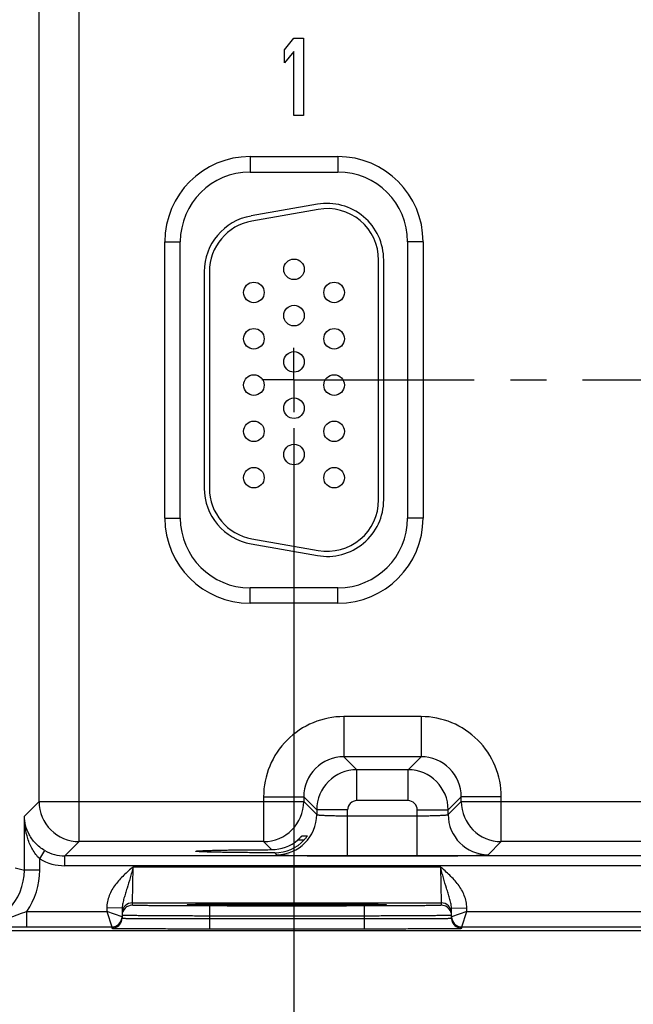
# Model space of a CAD drawing. Header units: inches. Extents: x 0 to 34, y 0 to 22.
# Tile 30 of 39: x 16.2 to 18.6, y 7.9 to 11.7. Entities that reach past the tile are written whole.
import ezdxf

# ---------------------------------------------------------------- set-up
doc = ezdxf.new("R2010")
doc.units = ezdxf.units.IN
doc.header["$LTSCALE"] = 1.87
doc.header["$MEASUREMENT"] = 0
doc.linetypes.add('CENTER', pattern=[0.6, 0.375, -0.075, 0.075, -0.075])
doc.layers.get('0').update_dxf_attribs({"linetype": 'CONTINUOUS'})
for name, color, linetype in [('02___PRT_ALL_AXES', 7, 'CONTINUOUS'), ('03___PRT_ALL_CURVES', 7, 'CONTINUOUS'), ('DIMENSIONS', 7, 'CONTINUOUS')]:
    doc.layers.add(name, color=color, linetype=linetype)
doc.styles.get("Standard").update_dxf_attribs({"font": 'txt', "width": 0.8})
doc.dimstyles.new('DIMSTYLE_3', dxfattribs={"dimtxt": 0.125, "dimasz": 0.18, "dimexe": 0.125, "dimexo": 0.0625, "dimgap": 0.03125, "dimtad": 0, "dimtih": 1, "dimtoh": 1, "dimlfac": 0.5, "dimzin": 4, "dimdsep": 46, "dimtxsty": 'STANDARD', "dimblk": '_FILLED', "dimblk1": '_FILLED', "dimblk2": '_FILLED', "dimcen": 0.09, "dimadec": 0, "dimazin": 0, "dimtp": 0.01, "dimtm": 0.01, "dimtfac": 1, "dimtofl": 0, "dimtmove": 0, "dimatfit": 3, "dimldrblk": '_FILLED', "dimfxl": 1, "dimtolj": 1, "dimtzin": 4, "dimarcsym": 0})

# ---------------------------------------------------------------- blocks, each defined once
blk = doc.blocks.new('*D31')
at = {"layer": 'DIMENSIONS', "color": 2, "linetype": 'CONTINUOUS'}
blk.add_line((17.2625, 10.1541), (17.2625, 7.5131), dxfattribs=at)
at = {"layer": 'DIMENSIONS', "color": 2, "linetype": 'CONTINUOUS', "insert": (17.2, 7.4506), "char_height": 0.125, "width": 1.225, "attachment_point": 3, "rotation": 90, "line_spacing_factor": 0.9}
blk.add_mtext('4.68{\\Ftxt.shx;\\W1.000000;\\H0.125000; }[118.7]', dxfattribs=at)
blk = doc.blocks.new('_FILLED')
at = {"color": 0, "linetype": 'BYBLOCK'}
blk.add_solid([(0, 0), (-1, 0.174), (-1, -0.174)], dxfattribs=at)
blk = doc.blocks.new('*D32')
at = {"layer": 'DIMENSIONS', "color": 2, "linetype": 'CONTINUOUS'}
blk.add_line((19.3725, 10.1541), (19.3725, 7.5131), dxfattribs=at)
at = {"layer": 'DIMENSIONS', "color": 2, "linetype": 'CONTINUOUS', "insert": (19.31, 7.4506), "char_height": 0.125, "width": 1.225, "attachment_point": 3, "rotation": 90, "line_spacing_factor": 0.9}
blk.add_mtext('5.73{\\Ftxt.shx;\\W1.000000;\\H0.125000; }[145.5]', dxfattribs=at)
blk = doc.blocks.new('*D33')
at = {"layer": 'DIMENSIONS', "color": 2, "linetype": 'CONTINUOUS'}
blk.add_line((21.4825, 10.1541), (21.4825, 7.5131), dxfattribs=at)
at = {"layer": 'DIMENSIONS', "color": 2, "linetype": 'CONTINUOUS', "insert": (21.42, 7.4506), "char_height": 0.125, "width": 1.225, "attachment_point": 3, "rotation": 90, "line_spacing_factor": 0.9}
blk.add_mtext('6.79{\\Ftxt.shx;\\W1.000000;\\H0.125000; }[172.3]', dxfattribs=at)
blk = doc.blocks.new('*D34')
at = {"layer": 'DIMENSIONS', "color": 2, "linetype": 'CONTINUOUS'}
blk.add_line((23.5925, 10.1541), (23.5925, 7.5131), dxfattribs=at)
at = {"layer": 'DIMENSIONS', "color": 2, "linetype": 'CONTINUOUS', "insert": (23.53, 7.4506), "char_height": 0.125, "width": 1.225, "attachment_point": 3, "rotation": 90, "line_spacing_factor": 0.9}
blk.add_mtext('7.84{\\Ftxt.shx;\\W1.000000;\\H0.125000; }[199.1]', dxfattribs=at)
blk = doc.blocks.new('*D36')
at = {"layer": 'DIMENSIONS', "color": 2, "linetype": 'CONTINUOUS'}
blk.add_line((20.4276, 10.534), (20.4276, 7.5131), dxfattribs=at)
at = {"layer": 'DIMENSIONS', "color": 2, "linetype": 'CONTINUOUS', "insert": (20.3651, 7.4506), "char_height": 0.125, "width": 1.225, "attachment_point": 3, "rotation": 90, "line_spacing_factor": 0.9}
blk.add_mtext('6.26{\\Ftxt.shx;\\W1.000000;\\H0.125000; }[158.9]', dxfattribs=at)

msp = doc.modelspace()

# ---------------------------------------------------------------- linework, layer by layer
at = {"color": 7, "linetype": 'CONTINUOUS'}
for p, q in [((16.4271, 8.5469), (16.4271, 14.7923)), ((16.2712, 8.7029), (16.2712, 14.6364)), ((17.0915, 11.2097), (17.4335, 11.2097)), ((17.0915, 11.2097), (17.0915, 11.1497)), ((17.4335, 11.2097), (17.4335, 11.1497)), ((17.0915, 11.1497), (17.4335, 11.1497)), ((17.3534, 11.0243), (17.0954, 10.9788)), ((17.3568, 11.0046), (17.0988, 10.9591)), ((16.7605, 10.8786), (16.8205, 10.8786)), ((16.7605, 9.8046), (16.7605, 10.8786)), ((16.8205, 9.8046), (16.8205, 10.8786)), ((17.7646, 10.8786), (17.7046, 10.8786)), ((17.7046, 10.8786), (17.7046, 9.8046)), ((17.7646, 10.8786), (17.7646, 9.8046)), ((17.5916, 9.8756), (17.5916, 10.8076)), ((17.6116, 9.8756), (17.6116, 10.8076)), ((16.9136, 10.7621), (16.9136, 9.9211)), ((16.9336, 10.7621), (16.9336, 9.9211)), ((16.7605, 9.8046), (16.8205, 9.8046)), ((17.7646, 9.8046), (17.7046, 9.8046)), ((17.0988, 9.7241), (17.3568, 9.6786)), ((17.0954, 9.7044), (17.3534, 9.659)), ((17.4335, 9.5336), (17.0915, 9.5336)), ((17.0915, 9.4736), (17.0915, 9.5336)), ((17.4335, 9.4736), (17.4335, 9.5336)), ((17.4335, 9.4736), (17.0915, 9.4736)), ((17.7569, 9.0329), (17.4562, 9.0329)), ((17.4562, 9.0329), (17.4562, 8.8769)), ((17.7569, 9.0329), (17.7569, 8.8769)), ((17.7569, 8.8769), (17.4562, 8.8769)), ((17.4562, 8.8769), (17.507, 8.8262)), ((17.7569, 8.8769), (17.7061, 8.8262)), ((17.7061, 8.8262), (17.507, 8.8262)), ((17.507, 8.7062), (17.507, 8.8262)), ((17.7061, 8.7062), (17.7061, 8.8262)), ((16.2139, 8.6455), (16.2712, 8.7029)), ((16.2712, 8.7029), (17.3003, 8.7029)), ((17.1443, 8.7209), (17.3003, 8.7209)), ((17.1443, 8.7209), (17.1443, 8.5469)), ((17.3003, 8.7209), (17.351, 8.6702)), ((17.3003, 8.7209), (17.3003, 8.7029)), ((17.3003, 8.7029), (17.351, 8.6521)), ((17.7061, 8.7062), (17.507, 8.7062)), ((17.9128, 8.7209), (17.8621, 8.6702)), ((17.8621, 8.6521), (17.9128, 8.7029)), ((18.0688, 8.7209), (17.9128, 8.7209)), ((17.9128, 8.7029), (17.9128, 8.7209)), ((17.9128, 8.7029), (19.4103, 8.7029)), ((18.0688, 8.5469), (18.0688, 8.7209)), ((17.471, 8.6702), (17.351, 8.6702)), ((17.351, 8.6702), (17.351, 8.6521)), ((17.471, 8.4914), (17.471, 8.6702)), ((17.7421, 8.6702), (17.8621, 8.6702)), ((17.7421, 8.4914), (17.7421, 8.6702)), ((17.8621, 8.6521), (17.8621, 8.6702)), ((16.2139, 8.4361), (16.2139, 8.6455)), ((17.471, 8.6474), (17.7421, 8.6474)), ((16.3715, 8.4913), (16.4271, 8.5469)), ((17.1443, 8.5469), (16.4271, 8.5469)), ((17.1443, 8.5469), (17.1755, 8.5157)), ((17.2777, 8.5539), (17.3024, 8.5539)), ((17.2938, 8.5694), (17.3144, 8.5694)), ((17.3144, 8.5694), (17.3143, 8.5691)), ((18.0181, 8.4962), (18.0688, 8.5469)), ((19.2543, 8.5469), (18.0688, 8.5469)), ((16.2738, 8.4796), (16.293, 8.5125)), ((17.1877, 8.5035), (17.195, 8.4962)), ((16.2738, 8.4361), (16.2738, 8.4796)), ((24.462, 8.4913), (16.3715, 8.4913)), ((16.3715, 8.4532), (16.3715, 8.4913)), ((17.471, 8.4914), (17.7421, 8.4914)), ((16.1777, 8.4451), (16.2139, 8.4361)), ((16.2738, 8.4361), (16.2139, 8.4361)), ((24.462, 8.4532), (16.3715, 8.4532)), ((16.6341, 8.3089), (16.6372, 8.4489)), ((16.6372, 8.4489), (17.8319, 8.4489)), ((17.8319, 8.4489), (17.835, 8.3089)), ((16.6339, 8.2996), (16.6341, 8.3089)), ((16.6341, 8.3089), (17.835, 8.3089)), ((17.835, 8.3089), (17.8352, 8.2996)), ((16.223, 8.2751), (16.5341, 8.2751)), ((16.223, 8.2151), (16.223, 8.2751)), ((16.5344, 8.2894), (16.5341, 8.2751)), ((16.5938, 8.2544), (16.5341, 8.2751)), ((16.5341, 8.2751), (16.5538, 8.2151)), ((16.5944, 8.2884), (16.5344, 8.2894)), ((16.5944, 8.2884), (16.5937, 8.2494)), ((16.8537, 8.3012), (16.8554, 8.3013)), ((16.8676, 8.3017), (16.8545, 8.3013)), ((16.8554, 8.3013), (16.8575, 8.3014)), ((16.8575, 8.3014), (16.86, 8.3015)), ((16.86, 8.3015), (16.8645, 8.3016)), ((16.8645, 8.3016), (16.8719, 8.3018)), ((16.8719, 8.3018), (16.8836, 8.3021)), ((16.8836, 8.3021), (16.8982, 8.3023)), ((16.8982, 8.3023), (16.9199, 8.3026)), ((16.9199, 8.3026), (16.9423, 8.3029)), ((17.5353, 8.2969), (16.9338, 8.2969)), ((16.9338, 8.2969), (16.9338, 8.2576)), ((16.9423, 8.3029), (16.97, 8.3031)), ((16.97, 8.3031), (17.0046, 8.3034)), ((17.0046, 8.3034), (17.0454, 8.3036)), ((17.0454, 8.3036), (17.0836, 8.3038)), ((17.0836, 8.3038), (17.1278, 8.3039)), ((17.1278, 8.3039), (17.1737, 8.304)), ((17.1737, 8.304), (17.2272, 8.304)), ((17.2272, 8.304), (17.2764, 8.304)), ((17.2764, 8.304), (17.3214, 8.3039)), ((17.3214, 8.3039), (17.3706, 8.3038)), ((17.3706, 8.3038), (17.4146, 8.3036)), ((17.4146, 8.3036), (17.4531, 8.3034)), ((17.4531, 8.3034), (17.4868, 8.3032)), ((17.4868, 8.3032), (17.516, 8.303)), ((17.516, 8.303), (17.5411, 8.3027)), ((17.5353, 8.2969), (17.5353, 8.2576)), ((17.5411, 8.3027), (17.5624, 8.3024)), ((17.5624, 8.3024), (17.5799, 8.3022)), ((17.5799, 8.3022), (17.594, 8.3019)), ((17.594, 8.3019), (17.6015, 8.3017)), ((17.6015, 8.3017), (17.6062, 8.3016)), ((17.6147, 8.3013), (17.6016, 8.3017)), ((17.6062, 8.3016), (17.6101, 8.3015)), ((17.6101, 8.3015), (17.6122, 8.3014)), ((17.6122, 8.3014), (17.614, 8.3013)), ((17.8747, 8.2884), (17.9347, 8.2894)), ((17.8754, 8.2494), (17.8747, 8.2884)), ((17.9349, 8.2751), (17.8753, 8.2544)), ((17.9153, 8.2151), (17.9349, 8.2751)), ((17.9349, 8.2751), (17.9347, 8.2894)), ((17.9349, 8.2751), (18.6441, 8.2751)), ((16.9338, 8.2576), (16.9336, 8.2477)), ((16.9336, 8.2477), (17.5354, 8.2477)), ((16.9336, 8.2477), (16.9336, 8.2084)), ((17.5353, 8.2576), (16.9338, 8.2576)), ((17.5353, 8.2576), (17.5354, 8.2477)), ((17.5354, 8.2477), (17.5354, 8.2084)), ((24.8706, 8.2006), (15.8367, 8.2006)), ((16.223, 8.2151), (16.5538, 8.2151)), ((16.5538, 8.2151), (16.5537, 8.2101)), ((16.9336, 8.2084), (17.5354, 8.2084)), ((17.9153, 8.2151), (18.6638, 8.2151)), ((17.9154, 8.2101), (17.9153, 8.2151))]:
    msp.add_line(p, q, dxfattribs=at)
for points in [[(16.8515, 8.3011), (16.8517, 8.3011), (16.852, 8.3011), (16.8525, 8.3012), (16.8531, 8.3012), (16.8537, 8.3012)], [(17.614, 8.3013), (17.6154, 8.3012), (17.616, 8.3012), (17.6165, 8.3012), (17.617, 8.3011), (17.6173, 8.3011), (17.6175, 8.3011)]]:
    msp.add_lwpolyline(points, dxfattribs=at)
for centre in [(17.2626, 10.7716), (17.1066, 10.6816), (17.4186, 10.6816), (17.2626, 10.5916), (17.1066, 10.5016), (17.4186, 10.5016), (17.2626, 10.4116), (17.1066, 10.3216), (17.4186, 10.3216), (17.2626, 10.2316), (17.1066, 10.1416), (17.4186, 10.1416), (17.2626, 10.0516), (17.1066, 9.9616), (17.4186, 9.9616)]:
    msp.add_circle(centre, 0.04, dxfattribs=at)
for centre, radius, start, end in [((17.0915, 10.8786), 0.3311, 90, 180), ((17.4335, 10.8786), 0.3311, 0, 90), ((17.0915, 10.8786), 0.2711, 90, 180), ((17.4335, 10.8786), 0.2711, 0, 90), ((17.3916, 10.8076), 0.22, 0, 100), ((17.3916, 10.8076), 0.2, 0, 100), ((17.1336, 10.7621), 0.22, 100, 180), ((17.1336, 10.7621), 0.2, 100, 180), ((17.1336, 9.9211), 0.22, 180, 260), ((17.1336, 9.9211), 0.2, 180, 260), ((17.3916, 9.8756), 0.22, 260, 360), ((17.3916, 9.8756), 0.2, 260, 360), ((17.0915, 9.8046), 0.3311, 180, 270), ((17.0915, 9.8046), 0.2711, 180, 270), ((17.4335, 9.8046), 0.3311, 270, 360), ((17.4335, 9.8046), 0.2711, 270, 360), ((17.4562, 8.721), 0.3119, 89.9965, 180.0035), ((17.7569, 8.721), 0.3119, 359.9965, 90.0035), ((17.4561, 8.721), 0.1559, 89.9716, 180.0283), ((17.757, 8.721), 0.1559, 359.9716, 90.0283), ((17.507, 8.6702), 0.156, 90.0146, 179.9846), ((17.7061, 8.6702), 0.156, 0.0146, 89.9846), ((16.4272, 8.7029), 0.156, 180.021, 269.979), ((17.1442, 8.7029), 0.156, 270.021, 359.979), ((17.507, 8.6702), 0.036, 89.9966, 180.0034), ((17.7061, 8.6702), 0.036, 359.9966, 90.0034), ((18.0689, 8.7029), 0.156, 180.021, 269.979), ((17.195, 8.6522), 0.156, 270.0209, 359.9791), ((18.0181, 8.6522), 0.156, 180.0209, 269.9791), ((17.175, 8.6729), 0.1572, 270.1941, 310.7845), ((17.1881, 8.6582), 0.1547, 269.8484, 317.6118), ((16.3715, 8.6472), 0.156, 239.7822, 270.0063), ((16.3715, 8.6472), 0.194, 239.7798, 270.0008), ((15.9934, 8.4361), 0.2205, 269.9904, 359.9961), ((15.9934, 8.4361), 0.2804, 324.9682, 360), ((16.6341, 8.2689), 0.04, 89.9992, 178.9986), ((17.835, 8.2689), 0.04, 1.0014, 90.0008), ((16.6339, 8.2596), 0.04, 89.9992, 178.9986), ((17.8352, 8.2596), 0.04, 20.7796, 90.0003), ((17.8349, 8.2595), 0.0403, 1.0723, 20.7062), ((16.5537, 8.2501), 0.04, 270.0002, 339.1526), ((16.5538, 8.2551), 0.04, 270.0016, 359.0005), ((16.5537, 8.2551), 0.0401, 329.3438, 339.2115), ((16.5538, 8.25), 0.0399, 339.1513, 339.636), ((16.5534, 8.2501), 0.0403, 339.7051, 358.9319), ((16.5537, 8.2551), 0.0401, 339.2286, 349.1037), ((16.5537, 8.2551), 0.0401, 351.8218, 358.9914), ((17.9153, 8.2551), 0.0401, 181.0086, 188.1788), ((17.9153, 8.2551), 0.04, 180.9995, 270.0002), ((17.9156, 8.2501), 0.0403, 181.0687, 200.3504), ((17.9153, 8.2551), 0.0401, 190.8968, 200.7723), ((17.9153, 8.2551), 0.0401, 200.7894, 210.6574), ((17.9153, 8.25), 0.0399, 200.4202, 200.9059), ((17.9154, 8.2501), 0.04, 200.9045, 269.9998), ((16.2302, 59.3324), 51.1173, 269.81685, 269.99201)]:
    msp.add_arc(centre, radius, start, end, dxfattribs=at)
for points, knots in [([(17.351, 8.6521), (17.351, 8.652), (17.3513, 8.6518), (17.3518, 8.6516), (17.3527, 8.6514), (17.3543, 8.6511), (17.357, 8.6507), (17.3611, 8.6503), (17.3662, 8.6498), (17.3722, 8.6495), (17.3792, 8.6491), (17.3871, 8.6487), (17.3958, 8.6484), (17.4087, 8.6481), (17.4261, 8.6477), (17.4481, 8.6474), (17.4633, 8.6474), (17.471, 8.6474)], [0, 0, 0, 0, 0.0028, 0.007571, 0.014536, 0.023747, 0.048912, 0.082937, 0.125539, 0.176337, 0.234865, 0.300581, 0.372872, 0.451063, 0.622161, 0.807461, 1, 1, 1, 1]), ([(17.7421, 8.6474), (17.7498, 8.6474), (17.765, 8.6474), (17.787, 8.6477), (17.8044, 8.6481), (17.8173, 8.6484), (17.826, 8.6487), (17.8339, 8.6491), (17.8409, 8.6495), (17.8469, 8.6498), (17.852, 8.6503), (17.8561, 8.6507), (17.8588, 8.6511), (17.8604, 8.6514), (17.8613, 8.6516), (17.8618, 8.6518), (17.8621, 8.652), (17.8621, 8.6521)], [0, 0, 0, 0, 0.192539, 0.377839, 0.548937, 0.627128, 0.699419, 0.765135, 0.823663, 0.874461, 0.917063, 0.951088, 0.976253, 0.985464, 0.992429, 0.9972, 1, 1, 1, 1]), ([(16.2738, 8.4796), (16.2625, 8.4904), (16.244, 8.5157), (16.2263, 8.5579), (16.2163, 8.6015), (16.214, 8.6309), (16.2139, 8.6455)], [0, 0, 0, 0, 0.260315, 0.511686, 0.757199, 1, 1, 1, 1]), ([(16.293, 8.5125), (16.2797, 8.5202), (16.2564, 8.5386), (16.2316, 8.5728), (16.2174, 8.6089), (16.214, 8.6335), (16.2139, 8.6455)], [0, 0, 0, 0, 0.286452, 0.54271, 0.776721, 1, 1, 1, 1]), ([(17.2777, 8.5539), (17.2787, 8.5547), (17.2806, 8.5564), (17.2833, 8.5589), (17.2859, 8.5614), (17.2882, 8.5637), (17.29, 8.5656), (17.2913, 8.5669), (17.292, 8.5677), (17.2927, 8.5683), (17.2931, 8.5688), (17.2934, 8.5691), (17.2936, 8.5692), (17.2937, 8.5693), (17.2937, 8.5694), (17.2938, 8.5694)], [0, 0, 0, 0, 0.173344, 0.34224, 0.503511, 0.653218, 0.785992, 0.843866, 0.894631, 0.937024, 0.969654, 0.981852, 0.991064, 0.997138, 1, 1, 1, 1]), ([(17.3143, 8.5691), (17.3141, 8.5688), (17.3137, 8.5681), (17.3124, 8.5661), (17.31, 8.5629), (17.3065, 8.5585), (17.3039, 8.5555), (17.3024, 8.5539)], [0, 0, 0, 0, 0.049819, 0.131889, 0.368246, 0.667482, 1, 1, 1, 1]), ([(16.8802, 8.5096), (16.8802, 8.5097), (16.8803, 8.5098), (16.8808, 8.51), (16.8818, 8.5102), (16.8835, 8.5105), (16.8859, 8.5107), (16.8889, 8.511), (16.8926, 8.5112), (16.897, 8.5115), (16.9041, 8.5118), (16.9146, 8.5123), (16.929, 8.5127), (16.9457, 8.5132), (16.9646, 8.5136), (16.9857, 8.514), (17.0086, 8.5144), (17.0333, 8.5147), (17.0691, 8.5151), (17.1167, 8.5155), (17.1555, 8.5156), (17.1755, 8.5157)], [0, 0, 0, 0, 0.000546, 0.001529, 0.005113, 0.010953, 0.019064, 0.029439, 0.042054, 0.056878, 0.073883, 0.114342, 0.163161, 0.219936, 0.284205, 0.355522, 0.433341, 0.517028, 0.605954, 0.796805, 1, 1, 1, 1]), ([(17.1877, 8.5035), (17.167, 8.5035), (17.1268, 8.5037), (17.0775, 8.504), (17.0402, 8.5044), (17.0145, 8.5047), (16.9906, 8.5051), (16.9686, 8.5055), (16.9488, 8.5059), (16.9312, 8.5064), (16.9162, 8.5069), (16.9052, 8.5073), (16.8978, 8.5077), (16.8932, 8.5079), (16.8893, 8.5082), (16.8861, 8.5085), (16.8836, 8.5087), (16.8818, 8.509), (16.8808, 8.5092), (16.8803, 8.5094), (16.8802, 8.5095), (16.8802, 8.5096)], [0, 0, 0, 0, 0.201687, 0.391972, 0.480885, 0.564696, 0.642724, 0.714312, 0.778901, 0.835998, 0.885101, 0.925812, 0.942932, 0.957853, 0.97054, 0.980957, 0.989089, 0.994929, 0.998498, 0.999468, 1, 1, 1, 1]), ([(17.195, 8.4962), (17.1951, 8.4961), (17.1953, 8.496), (17.1959, 8.4958), (17.197, 8.4957), (17.1989, 8.4954), (17.2014, 8.4952), (17.2045, 8.495), (17.2082, 8.4948), (17.2126, 8.4945), (17.2197, 8.4942), (17.2299, 8.4939), (17.2439, 8.4935), (17.26, 8.4931), (17.2781, 8.4928), (17.2981, 8.4925), (17.3196, 8.4922), (17.3426, 8.492), (17.3755, 8.4917), (17.4184, 8.4915), (17.4532, 8.4914), (17.471, 8.4914)], [0, 0, 0, 0, 0.000833, 0.002206, 0.006659, 0.013424, 0.022497, 0.033865, 0.047502, 0.063379, 0.081459, 0.124054, 0.174892, 0.233496, 0.299314, 0.37173, 0.450061, 0.533571, 0.621474, 0.807113, 1, 1, 1, 1]), ([(17.7421, 8.4914), (17.7599, 8.4914), (17.7947, 8.4915), (17.8376, 8.4917), (17.8705, 8.492), (17.8935, 8.4922), (17.915, 8.4925), (17.935, 8.4928), (17.9531, 8.4931), (17.9692, 8.4935), (17.9832, 8.4939), (17.9934, 8.4942), (18.0005, 8.4945), (18.0049, 8.4948), (18.0086, 8.495), (18.0117, 8.4952), (18.0142, 8.4954), (18.0161, 8.4957), (18.0172, 8.4958), (18.0178, 8.496), (18.018, 8.4961), (18.0181, 8.4962)], [0, 0, 0, 0, 0.192887, 0.378526, 0.466429, 0.549939, 0.62827, 0.700686, 0.766504, 0.825108, 0.875946, 0.918541, 0.936621, 0.952498, 0.966135, 0.977503, 0.986576, 0.993341, 0.997794, 0.999167, 1, 1, 1, 1]), ([(16.6372, 8.4489), (16.6248, 8.4382), (16.6001, 8.4169), (16.5723, 8.3868), (16.5543, 8.3595), (16.5436, 8.3374), (16.5364, 8.3139), (16.5345, 8.2976), (16.5344, 8.2894)], [0, 0, 0, 0, 0.250107, 0.500012, 0.625054, 0.750068, 0.87505, 1, 1, 1, 1]), ([(16.6372, 8.4489), (16.6352, 8.4417), (16.6313, 8.4275), (16.6235, 8.3996), (16.6155, 8.3726), (16.6072, 8.3464), (16.6013, 8.3274), (16.5963, 8.3082), (16.5945, 8.295), (16.5944, 8.2884)], [0, 0, 0, 0, 0.134218, 0.266709, 0.521449, 0.642959, 0.761737, 0.879896, 1, 1, 1, 1]), ([(17.9347, 8.2894), (17.9345, 8.2976), (17.9326, 8.3139), (17.9255, 8.3374), (17.9148, 8.3595), (17.8968, 8.3868), (17.8689, 8.4169), (17.8442, 8.4383), (17.8319, 8.4489)], [0, 0, 0, 0, 0.12495, 0.249932, 0.374946, 0.499988, 0.749893, 1, 1, 1, 1]), ([(17.8747, 8.2884), (17.8746, 8.295), (17.8728, 8.3082), (17.8677, 8.3274), (17.8619, 8.3464), (17.8536, 8.3726), (17.8455, 8.3996), (17.8378, 8.4275), (17.8338, 8.4417), (17.8319, 8.4489)], [0, 0, 0, 0, 0.120104, 0.238263, 0.357041, 0.478551, 0.733291, 0.865782, 1, 1, 1, 1]), ([(16.223, 8.2751), (16.2116, 8.271), (16.189, 8.2626), (16.1555, 8.2497), (16.1222, 8.2378), (16.0996, 8.2311), (16.0883, 8.2282)], [0, 0, 0, 0, 0.255107, 0.506271, 0.754099, 1, 1, 1, 1]), ([(16.9338, 8.2969), (16.9143, 8.2969), (16.876, 8.297), (16.8289, 8.2971), (16.7929, 8.2973), (16.7677, 8.2974), (16.7441, 8.2975), (16.7224, 8.2977), (16.7027, 8.2979), (16.6852, 8.2981), (16.6721, 8.2983), (16.6629, 8.2984), (16.6569, 8.2986), (16.6516, 8.2987), (16.647, 8.2988), (16.6431, 8.2989), (16.6399, 8.299), (16.6376, 8.2992), (16.6362, 8.2992), (16.6354, 8.2993), (16.6348, 8.2994), (16.6343, 8.2994), (16.6341, 8.2995), (16.6339, 8.2995), (16.6339, 8.2996)], [0, 0, 0, 0, 0.195093, 0.382688, 0.4714, 0.555569, 0.634386, 0.70709, 0.77298, 0.831424, 0.881858, 0.903917, 0.923799, 0.941455, 0.956844, 0.969929, 0.980679, 0.989069, 0.992374, 0.995082, 0.997194, 0.998709, 0.999633, 1, 1, 1, 1]), ([(16.8545, 8.3013), (16.8534, 8.3013), (16.8519, 8.3012), (16.85, 8.3011), (16.849, 8.301), (16.8482, 8.3009), (16.8476, 8.3008), (16.8473, 8.3008), (16.8471, 8.3007), (16.8471, 8.3006)], [0, 0, 0, 0, 0.434014, 0.60498, 0.745139, 0.854442, 0.932943, 0.980898, 1, 1, 1, 1]), ([(16.8471, 8.3006), (16.8471, 8.3006), (16.8473, 8.3005), (16.8476, 8.3005), (16.8482, 8.3004), (16.849, 8.3003), (16.85, 8.3002), (16.8518, 8.3001), (16.8533, 8.3), (16.8544, 8.3)], [0, 0, 0, 0, 0.019133, 0.067065, 0.145526, 0.254795, 0.394938, 0.565909, 1, 1, 1, 1]), ([(16.8544, 8.3), (16.8605, 8.2997), (16.8764, 8.2993), (16.9052, 8.2988), (16.9438, 8.2984), (16.9909, 8.298), (17.0452, 8.2977), (17.1273, 8.2974), (17.2345, 8.2972), (17.3418, 8.2974), (17.4238, 8.2977), (17.4781, 8.298), (17.5253, 8.2984), (17.5638, 8.2988), (17.5927, 8.2993), (17.6085, 8.2997), (17.6147, 8.3)], [0, 0, 0, 0, 0.024286, 0.062595, 0.113812, 0.176419, 0.248572, 0.328145, 0.500002, 0.671859, 0.751431, 0.823584, 0.88619, 0.937406, 0.975714, 1, 1, 1, 1]), ([(17.6016, 8.3017), (17.5937, 8.3019), (17.5752, 8.3023), (17.5281, 8.3029), (17.4532, 8.3035), (17.3495, 8.3039), (17.2347, 8.3041), (17.1198, 8.3039), (17.016, 8.3035), (16.9411, 8.3029), (16.894, 8.3023), (16.8755, 8.3019), (16.8676, 8.3017)], [0, 0, 0, 0, 0.032236, 0.075768, 0.192263, 0.338305, 0.499876, 0.661464, 0.807557, 0.924131, 0.967712, 1, 1, 1, 1]), ([(17.8352, 8.2996), (17.8352, 8.2995), (17.835, 8.2995), (17.8348, 8.2994), (17.8343, 8.2994), (17.8337, 8.2993), (17.8329, 8.2992), (17.8314, 8.2992), (17.8292, 8.299), (17.826, 8.2989), (17.822, 8.2988), (17.8174, 8.2987), (17.8121, 8.2986), (17.8062, 8.2984), (17.797, 8.2983), (17.7839, 8.2981), (17.7664, 8.2979), (17.7467, 8.2977), (17.7249, 8.2975), (17.7014, 8.2974), (17.6762, 8.2973), (17.6402, 8.2971), (17.593, 8.297), (17.5548, 8.2969), (17.5353, 8.2969)], [0, 0, 0, 0, 0.000367, 0.001291, 0.002806, 0.004918, 0.007626, 0.010931, 0.019321, 0.030071, 0.043156, 0.058545, 0.076201, 0.096083, 0.118142, 0.168576, 0.22702, 0.29291, 0.365614, 0.444431, 0.5286, 0.617312, 0.804907, 1, 1, 1, 1]), ([(17.622, 8.3006), (17.622, 8.3007), (17.6218, 8.3008), (17.6215, 8.3008), (17.6209, 8.3009), (17.6201, 8.301), (17.6191, 8.3011), (17.6172, 8.3012), (17.6157, 8.3013), (17.6147, 8.3013)], [0, 0, 0, 0, 0.01914, 0.067086, 0.145565, 0.254848, 0.394999, 0.565968, 1, 1, 1, 1]), ([(17.6147, 8.3), (17.6157, 8.3), (17.6172, 8.3001), (17.6191, 8.3002), (17.6201, 8.3003), (17.6209, 8.3004), (17.6215, 8.3005), (17.6218, 8.3005), (17.622, 8.3006), (17.622, 8.3006)], [0, 0, 0, 0, 0.434093, 0.605065, 0.745208, 0.854475, 0.932936, 0.980866, 1, 1, 1, 1]), ([(16.5937, 8.2494), (16.5937, 8.2493), (16.5939, 8.2493), (16.5942, 8.2492), (16.5947, 8.2492), (16.5954, 8.2491), (16.5963, 8.2491), (16.5974, 8.249), (16.5988, 8.249), (16.6009, 8.2489), (16.6041, 8.2488), (16.6086, 8.2487), (16.6138, 8.2486), (16.6198, 8.2485), (16.6266, 8.2484), (16.637, 8.2483), (16.6519, 8.2482), (16.6717, 8.248), (16.694, 8.2479), (16.7187, 8.2478), (16.7454, 8.2477), (16.7739, 8.2477), (16.8147, 8.2476), (16.8682, 8.2476), (16.9115, 8.2477), (16.9336, 8.2477)], [0, 0, 0, 0, 0.000343, 0.001258, 0.002769, 0.004877, 0.007583, 0.010885, 0.014783, 0.019273, 0.030023, 0.043107, 0.058497, 0.076154, 0.096037, 0.118098, 0.168537, 0.226986, 0.292882, 0.365592, 0.444414, 0.528588, 0.617304, 0.804905, 1, 1, 1, 1]), ([(16.9338, 8.2576), (16.9117, 8.2577), (16.8683, 8.2578), (16.8149, 8.258), (16.7741, 8.2582), (16.7455, 8.2584), (16.7188, 8.2585), (16.6942, 8.2587), (16.6719, 8.2589), (16.6521, 8.2591), (16.6372, 8.2592), (16.6268, 8.2594), (16.62, 8.2595), (16.614, 8.2596), (16.6088, 8.2597), (16.6043, 8.2598), (16.6011, 8.2599), (16.599, 8.2599), (16.5976, 8.26), (16.5965, 8.26), (16.5956, 8.2601), (16.5949, 8.2601), (16.5944, 8.2602), (16.5941, 8.2602), (16.5939, 8.2602), (16.5939, 8.2603)], [0, 0, 0, 0, 0.195105, 0.382709, 0.471426, 0.555601, 0.634423, 0.707133, 0.773029, 0.831479, 0.881919, 0.90398, 0.923864, 0.941522, 0.956913, 0.969998, 0.980748, 0.985238, 0.989136, 0.992438, 0.995144, 0.997251, 0.998759, 0.99967, 1, 1, 1, 1]), ([(17.8752, 8.2603), (17.8752, 8.2602), (17.875, 8.2602), (17.8747, 8.2602), (17.8742, 8.2601), (17.8735, 8.2601), (17.8725, 8.26), (17.8714, 8.26), (17.8701, 8.2599), (17.8679, 8.2599), (17.8647, 8.2598), (17.8603, 8.2597), (17.8551, 8.2596), (17.8491, 8.2595), (17.8423, 8.2594), (17.8318, 8.2592), (17.817, 8.2591), (17.7972, 8.2589), (17.7749, 8.2587), (17.7502, 8.2585), (17.7235, 8.2584), (17.695, 8.2582), (17.6542, 8.258), (17.6007, 8.2578), (17.5574, 8.2577), (17.5353, 8.2576)], [0, 0, 0, 0, 0.00033, 0.001241, 0.002749, 0.004856, 0.007562, 0.010864, 0.014762, 0.019252, 0.030002, 0.043087, 0.058477, 0.076135, 0.096019, 0.118081, 0.168521, 0.22697, 0.292867, 0.365576, 0.444398, 0.528573, 0.61729, 0.804895, 1, 1, 1, 1]), ([(17.5354, 8.2477), (17.5575, 8.2477), (17.6009, 8.2476), (17.6543, 8.2476), (17.6952, 8.2477), (17.7237, 8.2477), (17.7504, 8.2478), (17.7751, 8.2479), (17.7974, 8.248), (17.8172, 8.2482), (17.832, 8.2483), (17.8425, 8.2484), (17.8493, 8.2485), (17.8552, 8.2486), (17.8605, 8.2487), (17.8649, 8.2488), (17.8681, 8.2489), (17.8703, 8.249), (17.8716, 8.249), (17.8727, 8.2491), (17.8737, 8.2491), (17.8744, 8.2492), (17.8749, 8.2492), (17.8752, 8.2493), (17.8754, 8.2493), (17.8754, 8.2494)], [0, 0, 0, 0, 0.195095, 0.382696, 0.471412, 0.555586, 0.634408, 0.707117, 0.773014, 0.831463, 0.881902, 0.903963, 0.923846, 0.941503, 0.956893, 0.969977, 0.980727, 0.985217, 0.989115, 0.992417, 0.995123, 0.997231, 0.998742, 0.999657, 1, 1, 1, 1]), ([(16.5537, 8.2101), (16.5537, 8.2101), (16.5538, 8.21), (16.5538, 8.21), (16.554, 8.21), (16.5543, 8.21), (16.5548, 8.2099), (16.5556, 8.2099), (16.5566, 8.2099), (16.5579, 8.2098), (16.5594, 8.2098), (16.5618, 8.2097), (16.5654, 8.2097), (16.5704, 8.2096), (16.5762, 8.2095), (16.5829, 8.2094), (16.5904, 8.2094), (16.6021, 8.2093), (16.6187, 8.2091), (16.6409, 8.209), (16.6658, 8.2089), (16.6934, 8.2088), (16.7232, 8.2087), (16.7551, 8.2086), (16.7887, 8.2085), (16.8237, 8.2085), (16.8722, 8.2084), (16.9089, 8.2084), (16.9336, 8.2084)], [0, 0, 0, 0, 0.000092, 0.000323, 0.000702, 0.001231, 0.002737, 0.004843, 0.007547, 0.010849, 0.014746, 0.019237, 0.029987, 0.043072, 0.058464, 0.076123, 0.096008, 0.118071, 0.168514, 0.226966, 0.292866, 0.365578, 0.444402, 0.528578, 0.617296, 0.7097, 0.8049, 1, 1, 1, 1]), ([(17.5354, 8.2084), (17.5601, 8.2084), (17.5969, 8.2084), (17.6454, 8.2085), (17.6804, 8.2085), (17.714, 8.2086), (17.7459, 8.2087), (17.7757, 8.2088), (17.8032, 8.2089), (17.8282, 8.209), (17.8503, 8.2091), (17.8669, 8.2093), (17.8786, 8.2094), (17.8862, 8.2094), (17.8929, 8.2095), (17.8987, 8.2096), (17.9037, 8.2097), (17.9073, 8.2097), (17.9097, 8.2098), (17.9112, 8.2098), (17.9124, 8.2099), (17.9135, 8.2099), (17.9142, 8.2099), (17.9148, 8.21), (17.9151, 8.21), (17.9152, 8.21), (17.9153, 8.21), (17.9154, 8.2101), (17.9154, 8.2101)], [0, 0, 0, 0, 0.1951, 0.2903, 0.382704, 0.471422, 0.555598, 0.634422, 0.707134, 0.773034, 0.831486, 0.881929, 0.903992, 0.923877, 0.941536, 0.956928, 0.970013, 0.980763, 0.985254, 0.989151, 0.992453, 0.995157, 0.997263, 0.998769, 0.999298, 0.999677, 0.999908, 1, 1, 1, 1])]:
    msp.add_open_spline(points, degree=3, knots=knots, dxfattribs=at)
at = {"layer": '02___PRT_ALL_AXES', "color": 7, "linetype": 'CENTER'}
for q in [(17.2625, 10.4666), (17.1375, 10.3416), (19.2475, 10.3416), (17.2625, 10.2166)]:
    msp.add_line((17.2625, 10.3416), q, dxfattribs=at)
at = {"layer": '03___PRT_ALL_CURVES', "color": 4, "linetype": 'CONTINUOUS'}
for p, q in [((17.225, 11.6249), (17.2625, 11.6696)), ((17.2625, 11.6696), (17.3, 11.6696)), ((17.3, 11.6696), (17.3, 11.3696)), ((17.225, 11.5739), (17.225, 11.6249)), ((17.2625, 11.6185), (17.225, 11.5739)), ((17.2625, 11.3696), (17.2625, 11.6185)), ((17.3, 11.3696), (17.2625, 11.3696))]:
    msp.add_line(p, q, dxfattribs=at)

# ---------------------------------------------------------------- dimensions: what is measured, and where the dimension line sits
at = {"layer": 'DIMENSIONS', "color": 2, "linetype": 'CONTINUOUS'}
for feature_location, offset, origin, picture, middle in [((20.4276, 10.534), (0, -3.0209), (7.9125, 10.5965), '*D36', (20.4276, 6.8381)), ((17.26253, 10.15411), (0, -2.641), (7.91249, 10.21661), '*D31', (17.26253, 6.83811)), ((19.3725, 10.1541), (0, -2.641), (7.9125, 10.2166), '*D32', (19.3725, 6.8381)), ((21.48253, 10.15411), (0, -2.641), (7.91249, 10.21661), '*D33', (21.48253, 6.83811)), ((23.5925, 10.1541), (0, -2.641), (7.9125, 10.2166), '*D34', (23.5925, 6.8381))]:
    dim = msp.add_ordinate_dim(feature_location=feature_location, offset=offset, dtype=1, origin=origin, dimstyle='DIMSTYLE_3', dxfattribs=at)
    dim.commit()
    dim.dimension.update_dxf_attribs({"geometry": picture, "text_midpoint": middle})

doc.saveas('drawing.dxf')
